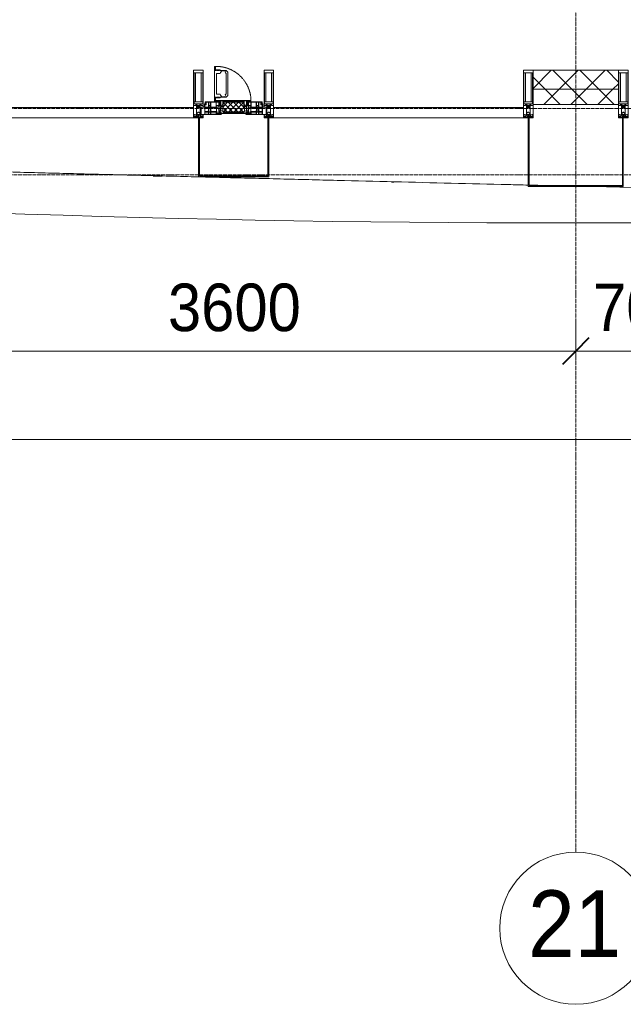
# Model space of a CAD drawing. Header units: millimetres. Extents: x 5617 to 125204, y 7718 to 237738.
# Tile 23 of 71: x 46414 to 49589, y 55190 to 60366. Entities that reach past the tile are written whole.
import ezdxf

# ---------------------------------------------------------------- set-up
doc = ezdxf.new("R2010")
doc.units = ezdxf.units.MM
for name, pattern in [('-D1-02х01', [3, 2, -1]), ('ADSK_Линия сетки', [25, 20, -2.5, 0, -2.5]), ('Линия сетки', [25, 20, -2.5, 0, -2.5])]:
    doc.linetypes.add(name, pattern=pattern)
for name, color, linetype, lineweight in [('Импосты витража', 7, 'Continuous', 18), ('Колонны', 7, 'Continuous', 18), ('Окна', 7, 'Continuous', 18), ('Оси', 7, 'Continuous', 9), ('Панели витража', 7, 'Continuous', 18), ('Размеры', 7, 'Continuous', 9), ('Размеры-100', 7, 'Continuous', 9), ('Стены разрез', 7, 'Continuous', 40), ('Стены штриховка', 7, 'Continuous', 40), ('Форма', 7, 'Continuous', 18), ('Формообразующий элемент-перекрытие', 7, 'Continuous', 18), ('Элементы узлов', 7, 'Continuous', 18)]:
    doc.layers.add(name, color=color, linetype=linetype, lineweight=lineweight)
doc.styles.add('Arial', font='arial.ttf', dxfattribs={"width": 0.9, "height": 250})
doc.styles.add('Arial_1', font='arial.ttf', dxfattribs={"width": 0.9, "height": 350})
doc.dimstyles.new('Основной_2_5_мм', dxfattribs={"dimscale": 304.8, "dimtxt": 255.06485, "dimasz": 0.463911, "dimexe": 0.492126, "dimexo": 0.492126, "dimgap": 0.098425, "dimtad": 1, "dimdec": 0, "dimdsep": 46, "dimtxsty": 'Arial', "dimblk1": 'OBLIQUE', "dimblk2": 'OBLIQUE', "dimsah": 1, "dimcen": 0.09, "dimdle": 0.492126, "dimazin": 2, "dimtfac": 1, "dimtdec": 4, "dimtix": 1, "dimtmove": 0, "dimatfit": 3, "dimfxl": 1, "dimtvp": 1, "dimtolj": 1, "dimtzin": 0, "dimlwd": 20, "dimlwe": 20, "dimarcsym": 2})
pattern_1 = [(45, (0, 0), (-70.71068, 70.71068), []), (135, (0, 0), (-70.71068, -70.71068), [])]

# ---------------------------------------------------------------- blocks, each defined once
blk = doc.blocks.new('System Panel - A_PAN_Glass-6437755-МКСС_K3_L26__85_950_')
at = {"layer": 'Панели витража', "color": 254, "lineweight": 5, "true_color": 0xcccccc}
for p, q in [((657.5, 0), (-657.5, 0)), ((-657.5, 0), (-657.5, -55)), ((657.5, -55), (657.5, 0)), ((-657.5, -55), (657.5, -55))]:
    blk.add_line(p, q, dxfattribs=at)
blk = doc.blocks.new('Rectangular Mullion - 50Wx250H-2623690-МКСС_K3_L26__85_950_')
at = {"layer": 'Элементы узлов', "color": 254, "lineweight": 5, "true_color": 0xcccccc}
for p, q in [((-25, 65.2), (-25, 250)), ((-25, 250), (0, 250)), ((-23, 237.3), (0, 237.3)), ((-23, 237.3), (-23, 73.6)), ((-14.9, 84), (-14.9, 237.3)), ((25, 250), (0, 250)), ((23, 237.3), (0, 237.3)), ((14.9, 84), (14.9, 237.3)), ((23, 237.3), (23, 73.6)), ((25, 65.2), (25, 250)), ((-14, 65.2), (-25, 65.2)), ((0, 84), (-23, 84)), ((-0.5, 73.6), (-23, 73.6)), ((-14, 71.3), (-14, 65.2)), ((-10, 71.3), (-14, 71.3)), ((-10, 53), (-10, 71.3)), ((-8.7, 53), (-10, 53)), ((-10, 53), (-10, 17)), ((-8.7, 53), (-7, 54.7)), ((-7, 65.2), (-5.9, 67.3)), ((-7, 65.2), (-7, 54.7)), ((-4.1, 67.3), (-5.9, 67.3)), ((-4.1, 67.3), (-2.9, 65.1)), ((-2.9, 65.1), (-2.9, 54.6)), ((-1.3, 53), (-2.9, 54.6)), ((0, 53), (-1.3, 53)), ((0, 84), (23, 84)), ((0, 53), (1.3, 53)), ((0.5, 73.6), (23, 73.6)), ((1.3, 53), (2.9, 54.6)), ((4.1, 67.3), (2.9, 65.1)), ((2.9, 65.1), (2.9, 54.6)), ((4.1, 67.3), (5.9, 67.3)), ((7, 65.2), (5.9, 67.3)), ((7, 65.2), (7, 54.7)), ((8.7, 53), (7, 54.7)), ((8.7, 53), (10, 53)), ((10, 71.3), (14, 71.3)), ((10, 53), (10, 71.3)), ((10, 53), (10, 17)), ((14, 71.3), (14, 65.2)), ((14, 65.2), (25, 65.2)), ((-23.8, 14.6), (-25, 14.2)), ((-25, 0), (-25, 14.2)), ((-22.3, 17), (-23.8, 17)), ((-23.8, 17), (-23.8, 14.6)), ((-22.5, 10.6), (-23.8, 14.6)), ((-22.5, 10.6), (-23.7, 9.9)), ((-23.7, 1.3), (-23.7, 9.9)), ((-23.7, 1.3), (-11.8, 1.3)), ((-23.2, 10.2), (-22.5, 8)), ((-22.5, 8), (-22.5, 4.5)), ((-21.3, 4.5), (-22.5, 4.5)), ((-22.3, 17), (-22.3, 16)), ((-22.3, 16), (-21.3, 16)), ((-19, 17.6), (-21.3, 16)), ((-21.3, 4.5), (-21.3, 6.5)), ((-21.3, 6.5), (-14.2, 6.5)), ((-18.4, 16.6), (-19, 17.6)), ((-7.4, 16.6), (-18.4, 16.6)), ((-14.2, 6.5), (-14.2, 4.5)), ((-13.2, 4.5), (-14.2, 4.5)), ((-13.2, 4.5), (-12.2, 7.2)), ((-12.7, 7.6), (-11.3, 11.4)), ((-12.7, 7.6), (-11.8, 6.9)), ((-12.2, 9), (-12.2, 14.8)), ((-12.2, 14.8), (0, 14.8)), ((-11.8, 1.3), (-11.8, 6.9)), ((-10.5, 11.2), (-11.3, 11.4)), ((-10.5, 1.5), (-10.5, 11.2)), ((-4.8, 1.5), (-10.5, 1.5)), ((-10, 17), (-7.5, 17)), ((-8.5, 23), (-1.5, 30)), ((-8.5, 18.5), (-8.5, 23)), ((-7.5, 18.5), (-8.5, 18.5)), ((-7.5, 17), (-7.5, 18.5)), ((-7.4, 18), (-7.4, 16.6)), ((-2.6, 18), (-7.4, 18)), ((0, 8), (-4.8, 8)), ((-4.8, 1.5), (-4.8, 8)), ((-2.6, 18), (-2.6, 16.8)), ((-2.6, 16.8), (0, 16.8)), ((-1.5, 30), (0, 30)), ((1.5, 30), (0, 30)), ((2.6, 16.8), (0, 16.8)), ((0, 14.8), (0, 16.8)), ((0, 14.8), (0, 16.8)), ((12.2, 14.8), (0, 14.8)), ((0, 0), (0, 8)), ((0, 8), (4.8, 8)), ((0, 0), (0, 8)), ((8.5, 23), (1.5, 30)), ((2.6, 18), (2.6, 16.8)), ((2.6, 18), (7.4, 18)), ((4.8, 1.5), (4.8, 8)), ((4.8, 1.5), (10.5, 1.5)), ((7.4, 18), (7.4, 16.6)), ((7.4, 16.6), (18.4, 16.6)), ((7.5, 18.5), (8.5, 18.5)), ((7.5, 17), (7.5, 18.5)), ((10, 17), (7.5, 17)), ((8.5, 18.5), (8.5, 23)), ((10.5, 11.2), (11.3, 11.4)), ((10.5, 1.5), (10.5, 11.2)), ((12.7, 7.6), (11.3, 11.4)), ((12.7, 7.6), (11.8, 6.9)), ((11.8, 1.3), (11.8, 6.9)), ((23.7, 1.3), (11.8, 1.3)), ((12.2, 9), (12.2, 14.8)), ((13.2, 4.5), (12.2, 7.2)), ((13.2, 4.5), (14.2, 4.5)), ((21.3, 6.5), (14.2, 6.5)), ((14.2, 6.5), (14.2, 4.5)), ((18.4, 16.6), (19, 17.6)), ((19, 17.6), (21.3, 16)), ((22.3, 16), (21.3, 16)), ((21.3, 4.5), (21.3, 6.5)), ((21.3, 4.5), (22.5, 4.5)), ((22.3, 17), (22.3, 16)), ((22.3, 17), (23.8, 17)), ((22.5, 10.6), (23.8, 14.6)), ((22.5, 10.6), (23.7, 9.9)), ((23.2, 10.2), (22.5, 8)), ((22.5, 8), (22.5, 4.5)), ((23.7, 1.3), (23.7, 9.9)), ((23.8, 17), (23.8, 14.6)), ((23.8, 14.6), (25, 14.2)), ((25, 0), (25, 14.2)), ((-25, 0), (0, 0)), ((25, 0), (0, 0))]:
    blk.add_line(p, q, dxfattribs=at)
for centre, start, end in [((-0.5, 73.1), 360, 90), ((0.5, 73.1), 90, 180)]:
    blk.add_arc(centre, 0.5, start, end, dxfattribs=at)
blk = doc.blocks.new('Rectangular Mullion - R_StandardFrame_50Wx250H-V32-МКСС_K3_L26__85_950_')
at = {"layer": 'Импосты витража', "color": 254, "lineweight": 5, "true_color": 0xcccccc}
for p, q in [((-25, 0), (-25, 250)), ((-25, 250), (25, 250)), ((25, 250), (25, 0)), ((0, 0), (-25, 0)), ((25, 0), (5, 0))]:
    blk.add_line(p, q, dxfattribs=at)
blk = doc.blocks.new('Rectangular Mullion - R_StandardFrame_50Wx250H-4641129-МКСС_K3_L26__85_950_')
at = {"layer": 'Импосты витража', "color": 254, "lineweight": 5, "true_color": 0xcccccc}
for p, q in [((-25, 0), (-25, 250)), ((-25, 250), (25, 250)), ((25, 250), (25, 0)), ((-5, 0), (-25, 0)), ((25, 0), (0, 0))]:
    blk.add_line(p, q, dxfattribs=at)
blk = doc.blocks.new('A_PAN_Створка - 383мм 7_1-V38-МКСС_K3_L26__85_950_')
at = {"layer": 'Панели витража', "lineweight": 5, "true_color": 0xcccccc}
h = blk.add_hatch(dxfattribs=at)
h.set_pattern_fill('FP_11', color=254, style=0, pattern_type=2)
h.set_pattern_definition([(225, (84550, 59850), (14.1421356, -14.1421356), []), (315, (84550, 59850), (14.1421356, 14.1421356), [])])
h.paths.add_polyline_path([(-12, -31.8), (-54.5, -31.8), (-54.9, -34.1), (-57.2, -36.4), (-57.2, -60.8), (-54.6, -63.4), (-53.6, -82.7), (54.6, -81.8), (54.6, -63.4), (57.2, -60.8), (57.2, -36.4), (54.9, -34.1), (54.5, -31.8)])
at = {"layer": 'Окна', "color": 254, "lineweight": 5, "true_color": 0xcccccc}
for p, q in [((-67.9, -17), (-171, -17)), ((-171, -17), (-171, -57)), ((-171, -18.5), (-153.5, -18.5)), ((-153.5, -18.5), (-152, -20)), ((-152, -20), (-152, -73.5)), ((-150.5, -17), (-150.5, -29.4)), ((-132.4, -18.6), (-150.5, -18.6)), ((-150.5, -29.4), (-132.4, -29.4)), ((-150.5, -33.6), (-150.5, -68)), ((-136.3, -33.6), (-150.5, -33.6)), ((-137.2, -31), (-135.8, -35)), ((-132.5, -31), (-137.2, -31)), ((-137.2, -54.8), (-135.8, -50.8)), ((-132.1, -36.8), (-135.8, -35)), ((-132.1, -49), (-135.8, -50.8)), ((-132.5, -31.9), (-133.4, -33.7)), ((-133.4, -33.7), (-130.1, -35.3)), ((-133.4, -52), (-130.1, -50.4)), ((-132.5, -31.9), (-132.5, -31)), ((-132.4, -29.4), (-132.4, -18.6)), ((-132.1, -49), (-132.1, -36.8)), ((-131, -18.2), (-131, -29.5)), ((-120.8, -18.2), (-131, -18.2)), ((-131, -29.5), (-120.8, -29.5)), ((-131, -30.9), (-131, -33)), ((-120.8, -30.9), (-131, -30.9)), ((-129.4, -34.6), (-131, -33)), ((-129.4, -51.1), (-131, -52.7)), ((-130.1, -35.3), (-129.4, -34.6)), ((-130.1, -35.3), (-130.1, -50.4)), ((-130.1, -50.4), (-129.4, -51.1)), ((-122.4, -34.6), (-120.8, -33)), ((-121.7, -35.3), (-122.4, -34.6)), ((-121.7, -50.4), (-122.4, -51.1)), ((-122.4, -51.1), (-120.8, -52.7)), ((-118.4, -33.7), (-121.7, -35.3)), ((-121.7, -35.3), (-121.7, -50.4)), ((-118.4, -52), (-121.7, -50.4)), ((-120.8, -18.2), (-120.8, -29.5)), ((-120.8, -30.9), (-120.8, -33)), ((-119.7, -36.8), (-115.9, -35)), ((-119.7, -49), (-119.7, -36.8)), ((-119.7, -49), (-115.9, -50.8)), ((-119.3, -18.6), (-92.5, -18.6)), ((-119.3, -29.4), (-119.3, -18.6)), ((-92.5, -29.4), (-119.3, -29.4)), ((-119.3, -31), (-114.6, -31)), ((-119.3, -31.9), (-119.3, -31)), ((-119.3, -31.9), (-118.4, -33.7)), ((-114.6, -31), (-115.9, -35)), ((-114.6, -54.8), (-115.9, -50.8)), ((-94.1, -33.5), (-115.4, -33.5)), ((-89.9, -35.1), (-94.1, -33.5)), ((-89.9, -50.9), (-94.1, -52.5)), ((-92.5, -18.6), (-92.5, -29.4)), ((-90.8, -18.5), (-90.8, -29.4)), ((-87.3, -18.5), (-90.8, -18.5)), ((-90.8, -29.4), (-85.9, -29.4)), ((-89.9, -32.5), (-89.9, -35.1)), ((-85.9, -32.5), (-89.9, -32.5)), ((-89.9, -35.1), (-89.9, -50.9)), ((-89.9, -52.2), (-89.9, -50.9)), ((-87.3, -20.4), (-87.3, -18.5)), ((-87.3, -20.4), (-87.3, -21.9)), ((-84.8, -20.4), (-87.3, -20.4)), ((-87.3, -21.9), (-85.9, -21.9)), ((-85.9, -18.2), (-85.9, -20.4)), ((-75.9, -18.2), (-85.9, -18.2)), ((-85.9, -21.9), (-85.9, -29.4)), ((-85.9, -29.4), (-85.9, -32.5)), ((-85.9, -53.5), (-78, -45.6)), ((-83.4, -20.4), (-84.8, -20.4)), ((-70, -33.8), (-83.4, -20.4)), ((-78, -84), (-78, -23.5)), ((-78, -23.5), (-67.9, -23.5)), ((-78, -36.8), (-70, -36.8)), ((-78, -45.6), (-78, -36.8)), ((-75.9, -21.5), (-75.9, -18.2)), ((-75.9, -21.5), (-75.9, -23.5)), ((-74.9, -21.5), (-75.9, -21.5)), ((-75.9, -23.5), (-73, -23.5)), ((-74.9, -17.9), (-74.9, -21.5)), ((-68.9, -17.9), (-74.9, -17.9)), ((-67.2, -29.3), (-73, -23.5)), ((-61.4, -23.5), (-70, -32.1)), ((-70, -32.1), (-70, -62.5)), ((-70, -36.8), (-70, -33.8)), ((-68.9, -21.5), (-68.9, -17.9)), ((-67.9, -21.5), (-68.9, -21.5)), ((-61.4, -23.5), (-67.9, -17)), ((-67.9, -17), (-67.9, -23.5)), ((-67.9, -21.5), (-67.9, -23.5)), ((-67.9, -23.5), (-64.6, -26.8)), ((-67.9, -23.5), (-64.6, -26.8)), ((-64.6, -26.8), (-67.2, -29.3)), ((-64.6, -26.8), (-61.4, -23.5)), ((61.4, -23.5), (-61.4, -23.5)), ((67.9, -17), (61.4, -23.5)), ((70, -32.1), (61.4, -23.5)), ((61.4, -23.5), (64.6, -26.8)), ((67.9, -23.5), (64.6, -26.8)), ((64.6, -26.8), (67.9, -23.5)), ((64.6, -26.8), (67.2, -29.3)), ((67.2, -29.3), (73, -23.5)), ((67.9, -23.5), (67.9, -17)), ((171, -17), (67.9, -17)), ((67.9, -21.5), (67.9, -23.5)), ((67.9, -21.5), (68.9, -21.5)), ((67.9, -23.5), (78, -23.5)), ((68.9, -17.9), (74.9, -17.9)), ((68.9, -21.5), (68.9, -17.9)), ((70, -33.8), (83.4, -20.4)), ((70, -62.5), (70, -32.1)), ((70, -36.8), (70, -33.8)), ((78, -36.8), (70, -36.8)), ((75.9, -23.5), (73, -23.5)), ((74.9, -17.9), (74.9, -21.5)), ((74.9, -21.5), (75.9, -21.5)), ((75.9, -18.2), (85.9, -18.2)), ((75.9, -21.5), (75.9, -18.2)), ((75.9, -21.5), (75.9, -23.5)), ((78, -23.5), (78, -84)), ((78, -45.6), (78, -36.8)), ((85.9, -53.5), (78, -45.6)), ((83.4, -20.4), (84.8, -20.4)), ((84.8, -20.4), (87.3, -20.4)), ((85.9, -18.2), (85.9, -20.4)), ((85.9, -21.9), (85.9, -29.4)), ((87.3, -21.9), (85.9, -21.9)), ((85.9, -29.4), (85.9, -32.5)), ((90.8, -29.4), (85.9, -29.4)), ((85.9, -32.5), (89.9, -32.5)), ((87.3, -18.5), (90.8, -18.5)), ((87.3, -20.4), (87.3, -18.5)), ((87.3, -20.4), (87.3, -21.9)), ((89.9, -32.5), (89.9, -35.1)), ((89.9, -35.1), (94.1, -33.5)), ((89.9, -35.1), (89.9, -50.9)), ((89.9, -50.9), (94.1, -52.5)), ((89.9, -52.2), (89.9, -50.9)), ((90.8, -18.5), (90.8, -29.4)), ((92.5, -18.6), (92.5, -29.4)), ((119.3, -18.6), (92.5, -18.6)), ((92.5, -29.4), (119.3, -29.4)), ((94.1, -33.5), (115.4, -33.5)), ((114.6, -31), (115.9, -35)), ((119.3, -31), (114.6, -31)), ((114.6, -54.8), (115.9, -50.8)), ((119.7, -36.8), (115.9, -35)), ((119.7, -49), (115.9, -50.8)), ((119.3, -31.9), (118.4, -33.7)), ((118.4, -33.7), (121.7, -35.3)), ((118.4, -52), (121.7, -50.4)), ((119.3, -29.4), (119.3, -18.6)), ((119.3, -31.9), (119.3, -31)), ((119.7, -49), (119.7, -36.8)), ((120.8, -18.2), (120.8, -29.5)), ((120.8, -18.2), (131, -18.2)), ((131, -29.5), (120.8, -29.5)), ((120.8, -30.9), (120.8, -33)), ((120.8, -30.9), (131, -30.9)), ((122.4, -34.6), (120.8, -33)), ((122.4, -51.1), (120.8, -52.7)), ((121.7, -35.3), (122.4, -34.6)), ((121.7, -35.3), (121.7, -50.4)), ((121.7, -50.4), (122.4, -51.1)), ((129.4, -34.6), (131, -33)), ((130.1, -35.3), (129.4, -34.6)), ((130.1, -50.4), (129.4, -51.1)), ((129.4, -51.1), (131, -52.7)), ((133.4, -33.7), (130.1, -35.3)), ((130.1, -35.3), (130.1, -50.4)), ((133.4, -52), (130.1, -50.4)), ((131, -18.2), (131, -29.5)), ((131, -30.9), (131, -33)), ((132.1, -36.8), (135.8, -35)), ((132.1, -49), (132.1, -36.8)), ((132.1, -49), (135.8, -50.8)), ((132.4, -18.6), (150.5, -18.6)), ((132.4, -29.4), (132.4, -18.6)), ((150.5, -29.4), (132.4, -29.4)), ((132.5, -31), (137.2, -31)), ((132.5, -31.9), (132.5, -31)), ((132.5, -31.9), (133.4, -33.7)), ((137.2, -31), (135.8, -35)), ((137.2, -54.8), (135.8, -50.8)), ((136.3, -33.6), (150.5, -33.6)), ((150.5, -17), (150.5, -29.4)), ((150.5, -33.6), (150.5, -68)), ((153.5, -18.5), (152, -20)), ((152, -20), (152, -73.5)), ((171, -18.5), (153.5, -18.5)), ((171, -57), (171, -17)), ((-171, -55.5), (-152, -55.5)), ((-171, -57), (-156, -57)), ((-153, -60), (-153, -73.5)), ((-153, -73.5), (-150, -73.5)), ((-136.4, -52.4), (-150.5, -52.4)), ((-150.5, -56.6), (-132.4, -56.6)), ((-150.5, -68), (-143.5, -68)), ((-150.5, -69.5), (-150.5, -73.5)), ((-145, -69.5), (-150.5, -69.5)), ((-150, -73.5), (-150, -84)), ((-150, -84), (-78, -84)), ((-148.5, -81), (-148.5, -82.5)), ((-143.5, -81), (-148.5, -81)), ((-148.5, -82.5), (-132.4, -82.5)), ((-145, -69.5), (-145, -79.5)), ((-143.5, -68), (-143.5, -81)), ((-132.5, -54.8), (-137.2, -54.8)), ((-132.5, -53.8), (-133.4, -52)), ((-132.5, -53.8), (-132.5, -54.8)), ((-132.4, -56.6), (-132.4, -82.5)), ((-131, -55.1), (-131, -52.7)), ((-120.8, -55.1), (-131, -55.1)), ((-131, -56.5), (-131, -62.6)), ((-131, -56.5), (-120.8, -56.5)), ((-120.8, -62.6), (-131, -62.6)), ((-131, -64.6), (-120.8, -64.6)), ((-131, -82.5), (-131, -64.6)), ((-131, -82.5), (-120.8, -82.5)), ((-120.8, -55.1), (-120.8, -52.7)), ((-120.8, -56.5), (-120.8, -62.6)), ((-120.8, -82.5), (-120.8, -64.6)), ((-119.3, -53.8), (-118.4, -52)), ((-119.3, -53.8), (-119.3, -54.8)), ((-119.3, -54.8), (-114.6, -54.8)), ((-119.3, -56.6), (-119.3, -82.5)), ((-92.5, -56.6), (-119.3, -56.6)), ((-119.3, -82.5), (-92.5, -82.5)), ((-94.1, -52.5), (-115.3, -52.5)), ((-92.5, -56.6), (-92.5, -82.5)), ((-73.9, -87.5), (-91.5, -87.5)), ((-91.5, -87.5), (-91.5, -92)), ((-91.5, -92), (91.5, -92)), ((-90.8, -56.6), (-85.9, -56.6)), ((-90.8, -62.7), (-90.8, -56.6)), ((-80.4, -62.7), (-90.8, -62.7)), ((-90.8, -64.6), (-90.8, -82.5)), ((-80.1, -64.6), (-90.8, -64.6)), ((-90.8, -82.5), (-79.5, -82.5)), ((-89.9, -52.2), (-88.6, -53.5)), ((-85.9, -53.5), (-88.6, -53.5)), ((-85.9, -56.6), (-85.9, -53.5)), ((-78, -84), (-85, -84)), ((-85, -84), (-85, -87.5)), ((-85, -87.5), (-78, -87.5)), ((-80.4, -61.1), (-80.4, -62.7)), ((-78, -61.1), (-80.4, -61.1)), ((-80.1, -66.1), (-80.1, -64.6)), ((-78, -66.1), (-80.1, -66.1)), ((-79.5, -80.6), (-78, -80.6)), ((-79.5, -82.5), (-79.5, -80.6)), ((-78, -66.1), (-78, -61.1)), ((-78, -87.5), (-78, -84)), ((-70, -62.5), (-73.9, -62.5)), ((-73.9, -62.5), (-73.9, -87.5)), ((73.9, -62.5), (70, -62.5)), ((73.9, -87.5), (73.9, -62.5)), ((91.5, -87.5), (73.9, -87.5)), ((78, -61.1), (80.4, -61.1)), ((78, -66.1), (78, -61.1)), ((78, -66.1), (80.1, -66.1)), ((79.5, -80.6), (78, -80.6)), ((78, -87.5), (78, -84)), ((78, -84), (85, -84)), ((78, -84), (150, -84)), ((85, -87.5), (78, -87.5)), ((79.5, -82.5), (79.5, -80.6)), ((90.8, -82.5), (79.5, -82.5)), ((80.1, -64.6), (90.8, -64.6)), ((80.1, -66.1), (80.1, -64.6)), ((80.4, -61.1), (80.4, -62.7)), ((80.4, -62.7), (90.8, -62.7)), ((85, -84), (85, -87.5)), ((85.9, -53.5), (88.6, -53.5)), ((85.9, -56.6), (85.9, -53.5)), ((90.8, -56.6), (85.9, -56.6)), ((89.9, -52.2), (88.6, -53.5)), ((90.8, -62.7), (90.8, -56.6)), ((90.8, -64.6), (90.8, -82.5)), ((91.5, -92), (91.5, -87.5)), ((92.5, -56.6), (119.3, -56.6)), ((92.5, -56.6), (92.5, -82.5)), ((119.3, -82.5), (92.5, -82.5)), ((94.1, -52.5), (115.3, -52.5)), ((119.3, -54.8), (114.6, -54.8)), ((119.3, -53.8), (118.4, -52)), ((119.3, -53.8), (119.3, -54.8)), ((119.3, -56.6), (119.3, -82.5)), ((120.8, -55.1), (120.8, -52.7)), ((120.8, -55.1), (131, -55.1)), ((120.8, -56.5), (120.8, -62.6)), ((131, -56.5), (120.8, -56.5)), ((120.8, -62.6), (131, -62.6)), ((120.8, -82.5), (120.8, -64.6)), ((131, -64.6), (120.8, -64.6)), ((131, -82.5), (120.8, -82.5)), ((131, -55.1), (131, -52.7)), ((131, -56.5), (131, -62.6)), ((131, -82.5), (131, -64.6)), ((150.5, -56.6), (132.4, -56.6)), ((132.4, -56.6), (132.4, -82.5)), ((148.5, -82.5), (132.4, -82.5)), ((132.5, -53.8), (133.4, -52)), ((132.5, -53.8), (132.5, -54.8)), ((132.5, -54.8), (137.2, -54.8)), ((136.4, -52.4), (150.5, -52.4)), ((143.5, -68), (143.5, -81)), ((150.5, -68), (143.5, -68)), ((143.5, -81), (148.5, -81)), ((145, -69.5), (150.5, -69.5)), ((145, -69.5), (145, -79.5)), ((148.5, -81), (148.5, -82.5)), ((150, -84), (150, -73.5)), ((150, -73.5), (153, -73.5)), ((150.5, -69.5), (150.5, -73.5)), ((171, -55.5), (152, -55.5)), ((153, -73.5), (153, -60)), ((156, -57), (171, -57))]:
    blk.add_line(p, q, dxfattribs=at)
at = {"layer": 'Окна', "color": 7, "lineweight": 5, "true_color": 0xf4f4f4}
for p, q in [((95.1, -87.5), (95.1, -105.1)), ((99.6, -87.5), (95.1, -87.5)), ((97.9, -95.6), (95.1, -95.6)), ((97.9, -95.6), (97.9, -109.6)), ((99.6, -270.5), (99.6, -87.5)), ((39.7, -109), (31.1, -117.6)), ((31.1, -117.6), (31.1, -240.4)), ((41.4, -123.8), (39.1, -124.2)), ((39.1, -179), (39.1, -124.2)), ((70.1, -109), (39.7, -109)), ((41.4, -123.8), (43.5, -121.7)), ((45, -113.3), (42.3, -118.2)), ((42.3, -118.2), (43.5, -121.7)), ((45.9, -111.2), (45, -113.3)), ((63.3, -111.2), (45.9, -111.2)), ((64.1, -113), (63.3, -111.2)), ((64.1, -113), (66.7, -117)), ((66.7, -117), (68.6, -118.3)), ((68.6, -118.3), (68.6, -121.6)), ((68.6, -121.6), (71.1, -124.1)), ((70.1, -105.1), (70.1, -109)), ((95.1, -105.1), (70.1, -105.1)), ((71.1, -124.1), (89.5, -124.1)), ((74.1, -109.6), (74.1, -105.1)), ((89.1, -109.6), (74.1, -109.6)), ((89.1, -105.1), (89.1, -109.6)), ((89.5, -124.1), (90.6, -125.2)), ((90.6, -125.2), (90.6, -232.8)), ((93.1, -109.6), (93.1, -105.1)), ((97.9, -109.6), (93.1, -109.6)), ((39.1, -179), (39.1, -233.8)), ((39.7, -249), (31.1, -240.4)), ((41.4, -234.2), (39.1, -233.8)), ((70.1, -249), (39.7, -249)), ((41.4, -234.2), (43.5, -236.3)), ((42.3, -239.8), (43.5, -236.3)), ((45, -244.7), (42.3, -239.8)), ((45.9, -246.8), (45, -244.7)), ((63.3, -246.8), (45.9, -246.8)), ((64.1, -245), (63.3, -246.8)), ((64.1, -245), (66.7, -241)), ((66.7, -241), (68.6, -239.7)), ((68.6, -236.4), (71.1, -233.9)), ((68.6, -239.7), (68.6, -236.4)), ((70.1, -252.9), (70.1, -249)), ((95.1, -252.9), (70.1, -252.9)), ((71.1, -233.9), (89.5, -233.9)), ((74.1, -248.4), (74.1, -252.9)), ((89.1, -248.4), (74.1, -248.4)), ((89.1, -252.9), (89.1, -248.4)), ((89.5, -233.9), (90.6, -232.8)), ((93.1, -248.4), (93.1, -252.9)), ((97.9, -248.4), (93.1, -248.4)), ((95.1, -270.5), (95.1, -252.9)), ((97.9, -262.4), (97.9, -248.4)), ((97.9, -262.4), (95.1, -262.4)), ((99.6, -270.5), (95.1, -270.5))]:
    blk.add_line(p, q, dxfattribs=at)
at = {"layer": 'Окна', "color": 254, "lineweight": 5, "true_color": 0xcccccc}
for centre, start, end in [((-156, -60), 0, 90), ((156, -60), 90, 180)]:
    blk.add_arc(centre, 3, start, end, dxfattribs=at)
at = {"layer": 'Окна', "color": 254, "linetype": '-D1-02х01', "lineweight": 5, "true_color": 0xcccccc}
blk.add_arc((91.4, -87.5), 183, 181.4091, 271.1445, dxfattribs=at)
at = {"layer": 'Элементы узлов', "color": 254, "lineweight": 5, "true_color": 0xcccccc}
for p, q in [((-70, -32.1), (-61.4, -23.5)), ((-70, -62.5), (-70, -32.1)), ((-67.8, -38.3), (-65.7, -37.4)), ((-67.8, -55.7), (-67.8, -38.3)), ((-65.7, -37.4), (-60.8, -34.7)), ((61.4, -23.5), (-61.4, -23.5)), ((-60.8, -34.7), (-57.3, -35.9)), ((-55.2, -33.8), (-57.3, -35.9)), ((-54.9, -34.1), (-57.2, -36.4)), ((-57.2, -36.4), (-57.2, -60.8)), ((-55.2, -33.8), (-54.8, -31.5)), ((-54.9, -25.8), (-53.9, -24.8)), ((-54.9, -29.5), (-54.9, -25.8)), ((-53.9, -30.5), (-54.9, -29.5)), ((-54.5, -31.8), (-54.9, -34.1)), ((0, -31.5), (-54.8, -31.5)), ((54.5, -31.8), (-54.5, -31.8)), ((-53.9, -24.8), (53.9, -24.8)), ((53.9, -30.5), (-53.9, -30.5)), ((0, -31.5), (54.8, -31.5)), ((54.9, -25.8), (53.9, -24.8)), ((53.9, -30.5), (54.9, -29.5)), ((54.9, -34.1), (54.5, -31.8)), ((55.2, -33.8), (54.8, -31.5)), ((54.9, -29.5), (54.9, -25.8)), ((57.2, -36.4), (54.9, -34.1)), ((55.2, -33.8), (57.3, -35.9)), ((57.2, -60.8), (57.2, -36.4)), ((60.8, -34.7), (57.3, -35.9)), ((65.7, -37.4), (60.8, -34.7)), ((70, -32.1), (61.4, -23.5)), ((67.8, -38.3), (65.7, -37.4)), ((67.8, -55.7), (67.8, -38.3)), ((70, -62.5), (70, -32.1)), ((-91.5, -87.5), (-73.9, -87.5)), ((-91.5, -92), (-91.5, -87.5)), ((-91.5, -92), (91.5, -92)), ((-83.4, -90.3), (-83.4, -87.5)), ((-83.4, -90.3), (-69.4, -90.3)), ((-73.9, -62.5), (-70, -62.5)), ((-73.9, -87.5), (-73.9, -62.5)), ((-69.4, -66.5), (-73.9, -66.5)), ((-73.9, -81.5), (-69.4, -81.5)), ((-69.4, -85.5), (-73.9, -85.5)), ((-69.4, -81.5), (-69.4, -66.5)), ((-69.4, -90.3), (-69.4, -85.5)), ((-61.7, -62.5), (-67.9, -62.5)), ((-67.9, -62.5), (-67.9, -89.3)), ((-67.9, -89.3), (-66.9, -90.3)), ((-66, -56.5), (-67.8, -55.7)), ((-66.9, -90.3), (-57.4, -90.3)), ((-66, -56.5), (-62, -59.1)), ((-62, -59.1), (-60.7, -61)), ((-61.7, -64.9), (-61.7, -62.5)), ((-60.1, -67.7), (-61.7, -64.9)), ((-60.7, -61), (-57.4, -61)), ((-56.4, -67.7), (-60.1, -67.7)), ((-57.4, -61), (-54.9, -63.5)), ((-57.4, -90.3), (-56.4, -89.4)), ((-57.2, -60.8), (-54.6, -63.4)), ((-56.4, -89.4), (-56.4, -67.7)), ((-54.9, -63.5), (-54.9, -81.9)), ((-54.9, -81.9), (-53.8, -83)), ((-54.9, -85.6), (-53.9, -84.6)), ((-54.9, -89.3), (-54.9, -85.6)), ((-53.9, -90.3), (-54.9, -89.3)), ((-54.6, -63.4), (-54.6, -81.8)), ((-54.6, -81.8), (-53.6, -82.7)), ((-53.9, -84.6), (53.9, -84.6)), ((53.9, -90.3), (-53.9, -90.3)), ((53.8, -83), (-53.8, -83)), ((-53.6, -82.7), (53.6, -82.7)), ((53.6, -82.7), (54.6, -81.8)), ((54.9, -81.9), (53.8, -83)), ((54.9, -85.6), (53.9, -84.6)), ((53.9, -90.3), (54.9, -89.3)), ((54.6, -63.4), (57.2, -60.8)), ((54.6, -81.8), (54.6, -63.4)), ((57.4, -61), (54.9, -63.5)), ((54.9, -63.5), (54.9, -81.9)), ((54.9, -89.3), (54.9, -85.6)), ((56.4, -67.7), (60.1, -67.7)), ((56.4, -89.4), (56.4, -67.7)), ((57.4, -90.3), (56.4, -89.4)), ((60.7, -61), (57.4, -61)), ((66.9, -90.3), (57.4, -90.3)), ((60.1, -67.7), (61.7, -64.9)), ((62, -59.1), (60.7, -61)), ((61.7, -62.5), (67.9, -62.5)), ((61.7, -64.9), (61.7, -62.5)), ((66, -56.5), (62, -59.1)), ((66, -56.5), (67.8, -55.7)), ((67.9, -89.3), (66.9, -90.3)), ((67.9, -62.5), (67.9, -89.3)), ((69.4, -66.5), (73.9, -66.5)), ((69.4, -81.5), (69.4, -66.5)), ((73.9, -81.5), (69.4, -81.5)), ((69.4, -85.5), (73.9, -85.5)), ((69.4, -90.3), (69.4, -85.5)), ((83.4, -90.3), (69.4, -90.3)), ((73.9, -62.5), (70, -62.5)), ((73.9, -87.5), (73.9, -62.5)), ((91.5, -87.5), (73.9, -87.5)), ((83.4, -90.3), (83.4, -87.5)), ((91.5, -92), (91.5, -87.5))]:
    blk.add_line(p, q, dxfattribs=at)
blk = doc.blocks.new('Rectangular Mullion - R_StandardFrame_50Wx250H-V33-МКСС_K3_L26__85_950_')
at = {"layer": 'Импосты витража', "color": 254, "lineweight": 5, "true_color": 0xcccccc}
for p, q in [((-25, 0), (-25, 250)), ((-25, 250), (25, 250)), ((25, 250), (25, 57)), ((0, 0), (-25, 0)), ((25, 0), (5, 0)), ((25, 17), (25, 0))]:
    blk.add_line(p, q, dxfattribs=at)
blk = doc.blocks.new('Rectangular Mullion - R_StandardFrame_50Wx250H-V34-МКСС_K3_L26__85_950_')
at = {"layer": 'Импосты витража', "color": 254, "lineweight": 5, "true_color": 0xcccccc}
for p, q in [((-25, 57), (-25, 250)), ((-25, 250), (25, 250)), ((25, 250), (25, 0)), ((-25, 0), (-25, 17)), ((-5, 0), (-25, 0)), ((25, 0), (0, 0))]:
    blk.add_line(p, q, dxfattribs=at)
blk = doc.blocks.new('A_SLK_PAN_Type1 - Прямой тип панели с перфорацией Ф1_1-6627168-МКСС_K3_L26__85_950_')
at = {"layer": 'Колонны', "color": 254, "lineweight": 5, "true_color": 0xcccccc}
for p, q in [((-180, 0), (-185, 0)), ((-185, 0), (-185, -310)), ((-180, -305), (-180, 0)), ((180, 0), (180, -305)), ((185, 0), (180, 0)), ((185, -310), (185, 0)), ((-185, -310), (185, -310)), ((180, -305), (-180, -305))]:
    blk.add_line(p, q, dxfattribs=at)
blk = doc.blocks.new('A_SLK_PAN_Type1 - Прямой тип панели-5878869-МКСС_K3_L26__85_950_')
at = {"layer": 'Колонны', "color": 254, "lineweight": 5, "true_color": 0xcccccc}
for p, q in [((-245, 0), (-250, 0)), ((-250, 0), (-250, -360)), ((-245, -355), (-245, 0)), ((245, 0), (245, -355)), ((250, 0), (245, 0)), ((250, -360), (250, 0)), ((-250, -360), (250, -360)), ((245, -355), (-245, -355))]:
    blk.add_line(p, q, dxfattribs=at)
blk = doc.blocks.new('135_SLK_K3_AR_FCD_rvt-1-МКСС_K3_L26__85_950_')
at = {"layer": 'Стены разрез', "lineweight": 5, "true_color": 0xcccccc}
h = blk.add_hatch(dxfattribs=at)
h.set_pattern_fill('FP_5', color=254, style=0, pattern_type=2)
h.set_pattern_definition(pattern_1)
h.paths.add_polyline_path([(86575, 60000), (86575, 60100), (86125, 60100), (86125, 60000)])
h = blk.add_hatch(dxfattribs=at)
h.set_pattern_fill('FP_5', color=254, style=0, pattern_type=2)
h.set_pattern_definition(pattern_1)
h.paths.add_polyline_path([(86575, 59920), (86575, 60000), (86125, 60000), (86125, 59920)])
at = {"layer": 'Стены разрез', "color": 254, "lineweight": 9, "true_color": 0xcccccc}
for p, q in [((86575, 60100), (86125, 60100)), ((86125, 60100), (86125, 59920)), ((86575, 59920), (86575, 60100)), ((86125, 59920), (86575, 59920))]:
    blk.add_line(p, q, dxfattribs=at)
at = {"layer": 'Стены штриховка', "color": 254, "lineweight": 9, "true_color": 0xcccccc}
blk.add_line((86125, 60000), (86575, 60000), dxfattribs=at)
at = {"layer": 'Форма', "color": 254, "lineweight": 5, "true_color": 0xcccccc, "flags": 128}
blk.add_lwpolyline([(86061.9, 59298.7), (98142, 59297.5), (100095.3, 59296.7)], dxfattribs=at)
at = {"layer": 'Форма', "color": 254, "lineweight": 5, "true_color": 0xcccccc}
blk.add_open_spline([(75500, 59730), (77263.6, 59730), (81761, 59296.5), (86084.5, 59298.7)], degree=3, dxfattribs=at)
at = {"layer": 'Форма', "color": 254, "lineweight": 9, "true_color": 0xcccccc}
for points, knots in [([(80876.3, 59630), (80883.4, 59629.8), (80940.5, 59628.4), (81047.6, 59625.6), (81197.4, 59621.8), (81347.3, 59617.9), (81497.2, 59614), (81647.2, 59610.2), (81797.1, 59606.3), (81946.9, 59602.4), (82096.9, 59598.5), (82246.8, 59594.6), (82396.7, 59590.7), (82546.6, 59586.8), (82696.5, 59582.9), (82846.5, 59579), (82996.4, 59575.1), (83146.2, 59571.2), (83296.2, 59567.3), (83446.1, 59563.5), (83596, 59559.6), (83745.9, 59555.7), (83895.8, 59551.9), (84045.8, 59548), (84195.7, 59544.2), (84345.5, 59540.3), (84495.5, 59536.5), (84645.4, 59532.7), (84795.3, 59528.9), (84945.2, 59525.1), (85145.1, 59520.1), (85395, 59513.9), (85694.8, 59506.5), (85929.8, 59500.7), (86064.9, 59497.4), (86100, 59496.6)], [-0.8879434, -0.8879434, -0.8879434, -0.8879434, -0.8875, -0.884375, -0.88125, -0.878125, -0.875, -0.871875, -0.86875, -0.865625, -0.8625, -0.859375, -0.85625, -0.853125, -0.85, -0.846875, -0.84375, -0.840625, -0.8375, -0.834375, -0.83125, -0.828125, -0.825, -0.821875, -0.81875, -0.815625, -0.8125, -0.809375, -0.80625, -0.803125, -0.8, -0.79375, -0.7875, -0.78125, -0.7790537, -0.7790537, -0.7790537, -0.7790537]), ([(86371.6, 59490), (86745.7, 59481), (87276.8, 59468.4), (87807.9, 59456.4), (87965, 59452.8)], [-0.77339285, -0.77339285, -0.77339285, -0.77339285, -0.75, -0.74017922, -0.74017922, -0.74017922, -0.74017922])]:
    blk.add_open_spline(points, degree=3, knots=knots, dxfattribs=at)
blk.add_open_spline([(86105, 59496.4), (86125, 59495.9), (86145, 59495.5), (86165, 59495)], degree=3, dxfattribs=at)
at = {"layer": 'Формообразующий элемент-перекрытие', "color": 254, "lineweight": 5, "true_color": 0xcccccc}
for points in [[(84174.1, 59542.7), (84158.4, 59543.2), (84142.7, 59543.6), (84127, 59544)], [(85393.2, 59511.8), (85388.8, 59511.9), (85384.5, 59512), (85380.1, 59512.1)]]:
    blk.add_open_spline(points, degree=3, dxfattribs=at)
at = {"layer": 'Импосты витража', "color": 254, "lineweight": 5, "true_color": 0xcccccc, "extrusion": (0, 0, -1)}
for name, p in [('Rectangular Mullion - 50Wx250H-2623690-МКСС_K3_L26__85_950_', (-84365, 59850)), ('Rectangular Mullion - R_StandardFrame_50Wx250H-V34-МКСС_K3_L26__85_950_', (-84365, 59850)), ('Rectangular Mullion - 50Wx250H-2623690-МКСС_K3_L26__85_950_', (-84735, 59850)), ('Rectangular Mullion - R_StandardFrame_50Wx250H-V33-МКСС_K3_L26__85_950_', (-84735, 59850)), ('Rectangular Mullion - 50Wx250H-2623690-МКСС_K3_L26__85_950_', (-86100, 59850)), ('Rectangular Mullion - R_StandardFrame_50Wx250H-4641129-МКСС_K3_L26__85_950_', (-86100, 59850)), ('Rectangular Mullion - 50Wx250H-2623690-МКСС_K3_L26__85_950_', (-86600, 59850)), ('Rectangular Mullion - R_StandardFrame_50Wx250H-V32-МКСС_K3_L26__85_950_', (-86600, 59850))]:
    blk.add_blockref(name, p, dxfattribs=at)
at = {"layer": 'Колонны', "color": 254, "lineweight": 5, "true_color": 0xcccccc}
for name, p in [('A_SLK_PAN_Type1 - Прямой тип панели с перфорацией Ф1_1-6627168-МКСС_K3_L26__85_950_', (84550, 59850)), ('A_SLK_PAN_Type1 - Прямой тип панели-5878869-МКСС_K3_L26__85_950_', (86350, 59850))]:
    blk.add_blockref(name, p, dxfattribs=at)
at = {"layer": 'Панели витража', "color": 254, "lineweight": 5, "true_color": 0xcccccc, "rotation": 180}
for name, p in [('A_PAN_Створка - 383мм 7_1-V38-МКСС_K3_L26__85_950_', (84550, 59850)), ('System Panel - A_PAN_Glass-6437755-МКСС_K3_L26__85_950_', (83682.5, 59850)), ('System Panel - A_PAN_Glass-6437755-МКСС_K3_L26__85_950_', (85417.5, 59850))]:
    blk.add_blockref(name, p, dxfattribs=at)
blk = doc.blocks.new('Ось сетки - Круг_Ø8 мм-6577-МКСС_K3_L26__85_950_')
at = {"layer": 'Оси', "lineweight": 20}
for start, end in [(360, 180), (180, 360)]:
    blk.add_arc((0, 0), 4, start, end, dxfattribs=at)
blk = doc.blocks.new('DIMBLOCK14-МКСС_K3_L26__85_950_')
at = {"layer": 'Размеры-100', "lineweight": 20, "transparency": 16777216}
for p, q in [((45739.2, 58624.2), (45739.2, 58774.2)), ((49339.2, 58624.2), (49339.2, 58774.2)), ((45739.2, 58624.2), (49339.2, 58624.2)), ((45739.2, 58624.2), (45739.2, 58574.1)), ((49339.2, 58624.2), (49339.2, 58574.1))]:
    blk.add_line(p, q, dxfattribs=at)
at = {"layer": 'Размеры-100', "lineweight": 40, "transparency": 16777216}
for p, q in [((45739.2, 58624.2), (45809.9, 58694.9)), ((49339.2, 58624.2), (49409.9, 58694.9)), ((45739.2, 58624.2), (45668.5, 58553.5)), ((49339.2, 58624.2), (49268.5, 58553.5))]:
    blk.add_line(p, q, dxfattribs=at)
at = {"layer": 'Размеры-100', "color": 0, "lineweight": 20, "transparency": 16777216, "insert": (47193.9, 58978.7), "char_height": 250, "width": 828.765, "attachment_point": 1, "line_spacing_factor": 0.941778, "style": 'Arial'}
blk.add_mtext('3600', dxfattribs=at)
blk = doc.blocks.new('_Oblique')
at = {"color": 0, "linetype": 'ByBlock', "lineweight": -2}
blk.add_line((-0.5, -0.5), (0.5, 0.5), dxfattribs=at)
blk = doc.blocks.new('DIMBLOCK15-МКСС_K3_L26__85_950_')
at = {"layer": 'Размеры-100', "lineweight": 20, "transparency": 16777216}
for p, q in [((49339.2, 58624.2), (49339.2, 58774.2)), ((50039.2, 58624.2), (50039.2, 58774.2)), ((49339.2, 58624.2), (50039.2, 58624.2)), ((49339.2, 58624.2), (49339.2, 58574.1)), ((50039.2, 58624.2), (50039.2, 58574.1))]:
    blk.add_line(p, q, dxfattribs=at)
at = {"layer": 'Размеры-100', "lineweight": 40, "transparency": 16777216}
for p, q in [((49339.2, 58624.2), (49409.9, 58694.9)), ((50039.2, 58624.2), (50109.9, 58694.9)), ((49339.2, 58624.2), (49268.5, 58553.5)), ((50039.2, 58624.2), (49968.5, 58553.5))]:
    blk.add_line(p, q, dxfattribs=at)
at = {"layer": 'Размеры-100', "color": 0, "lineweight": 20, "transparency": 16777216, "insert": (49430.2, 58978.7), "char_height": 250, "width": 621.573, "attachment_point": 1, "line_spacing_factor": 0.941778, "style": 'Arial'}
blk.add_mtext('700', dxfattribs=at)
blk = doc.blocks.new('DIMBLOCK30-МКСС_K3_L26__85_950_')
at = {"layer": 'Размеры-100', "lineweight": 20, "transparency": 16777216}
for p, q in [((31339.2, 58159.5), (31339.2, 58309.5)), ((87239.2, 58159.5), (87239.2, 58309.5)), ((31189.2, 58159.5), (87389.2, 58159.5)), ((31339.2, 58159.5), (31339.2, 58109.5)), ((87239.2, 58159.5), (87239.2, 58109.5))]:
    blk.add_line(p, q, dxfattribs=at)
at = {"layer": 'Размеры-100', "lineweight": 40, "transparency": 16777216}
for p, q in [((31339.2, 58159.5), (31409.9, 58230.2)), ((87239.2, 58159.5), (87309.9, 58230.2)), ((31339.2, 58159.5), (31268.5, 58088.8)), ((87239.2, 58159.5), (87168.5, 58088.8))]:
    blk.add_line(p, q, dxfattribs=at)
at = {"layer": 'Размеры-100', "color": 0, "lineweight": 20, "transparency": 16777216, "insert": (58857.6, 58514.1), "char_height": 250, "width": 1035.956, "attachment_point": 1, "line_spacing_factor": 0.941778, "style": 'Arial'}
blk.add_mtext('55900', dxfattribs=at)

msp = doc.modelspace()

# ---------------------------------------------------------------- linework, layer by layer
at = {"layer": 'Оси', "linetype": 'Линия сетки'}
msp.add_line((49339.2, 55989.9), (49339.2, 77400), dxfattribs=at)
at = {"layer": 'Оси', "linetype": 'ADSK_Линия сетки'}
for p, q in [((87439.2, 59900), (28238.8, 59900)), ((87439.2, 59550), (26968.8, 59550))]:
    msp.add_line(p, q, dxfattribs=at)

# ---------------------------------------------------------------- block references
at = {"lineweight": 5}
msp.add_blockref('135_SLK_K3_AR_FCD_rvt-1-МКСС_K3_L26__85_950_', (-37010.8, 0), dxfattribs=at)
at = {"layer": 'Оси', "lineweight": 20, "xscale": 99.99999999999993, "yscale": 99.99999999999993, "zscale": 99.99999999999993}
msp.add_blockref('Ось сетки - Круг_Ø8 мм-6577-МКСС_K3_L26__85_950_', (49339.2, 55589.9), dxfattribs=at)

# ---------------------------------------------------------------- texts
at = {"layer": 'Оси', "insert": (49088.6, 55788.9), "char_height": 350, "width": 606.076, "attachment_point": 1, "style": 'Arial_1'}
msp.add_mtext('21', dxfattribs=at)

# ---------------------------------------------------------------- dimensions: what is measured, and where the dimension line sits
at = {"layer": 'Размеры', "lineweight": 20}
for base, p1, p2, override, picture, middle in [((49339.2, 58624.2), (45739.2, 58724.1), (49339.2, 58724.1), {"dimpost": '<>', "dimfxl": 3600}, 'DIMBLOCK14-МКСС_K3_L26__85_950_', (47539.2, 58781.9)), ((50039.2, 58624.2), (49339.2, 58724.1), (50039.2, 58724.1), {"dimpost": '<>', "dimfxl": 700}, 'DIMBLOCK15-МКСС_K3_L26__85_950_', (49689.2, 58781.8)), ((87239.2, 58159.5), (31339.2, 58259.5), (87239.2, 58259.5), {"dimpost": '<>', "dimfxl": 55900}, 'DIMBLOCK30-МКСС_K3_L26__85_950_', (59289.2, 58317.1))]:
    dim = msp.add_linear_dim(base=base, p1=p1, p2=p2, dimstyle='Основной_2_5_мм', override=override, dxfattribs=at)
    dim.commit()
    dim.dimension.update_dxf_attribs({"geometry": picture, "text_midpoint": middle})

doc.saveas('drawing.dxf')
